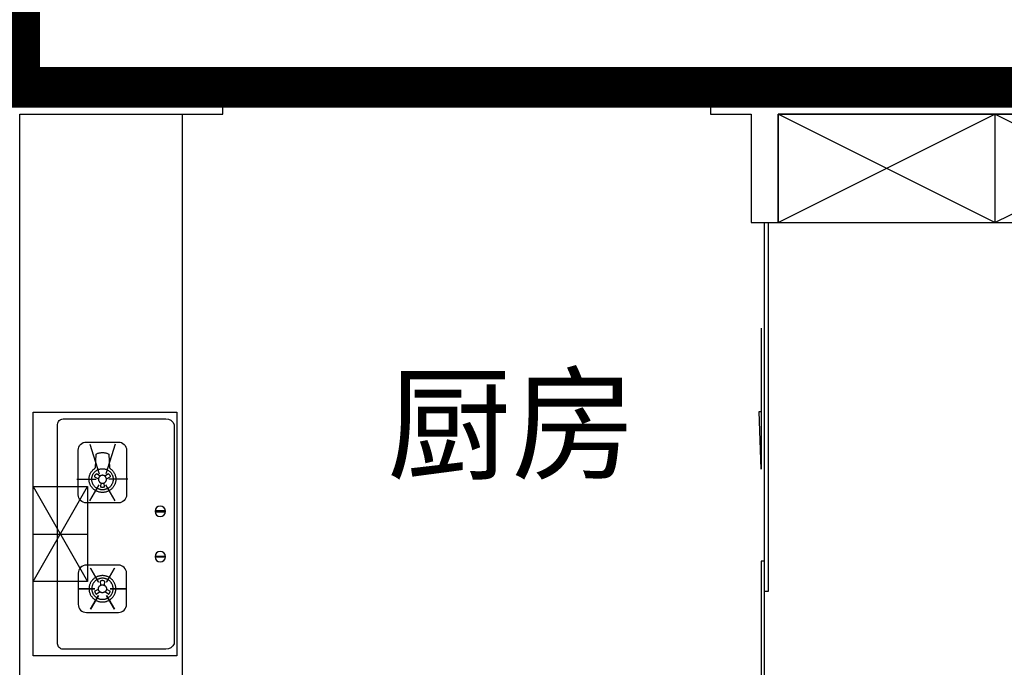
# Model space of a CAD drawing. Header units: millimetres. Extents: x 296296 to 297283, y 219875 to 220035.
# Tile 48 of 256: x 296662.88 to 296666.51, y 220018.77 to 220021.17. Entities that reach past the tile are written whole.
import ezdxf

# ---------------------------------------------------------------- set-up
doc = ezdxf.new("R2010")
doc.units = ezdxf.units.MM
doc.linetypes.add('-DASH', pattern=[0.35, 0.25, -0.1])
doc.layers.add('面积-计容-住宅-0.5', color=1, linetype='Continuous', lineweight=0)
doc.layers.add('面积-计容-住宅-1', color=1, linetype='Continuous', lineweight=0)
doc.styles.get("Standard").update_dxf_attribs({"font": 'arial.ttf'})

# ---------------------------------------------------------------- blocks, each defined once
blk = doc.blocks.new('4uyh5uj6kj67j75rykjtuk7tsik76ykj')
at = {"color": 253}
blk.add_text('厨房', height=337.59, dxfattribs=at).set_placement((815730.6, 431145.4))
blk = doc.blocks.new('185洋房-边套（报建版）-旧规$0$185洋房-边套（报建版）$0$洋房户型$0$A$C98681575')
at = {"color": 253}
for p, q in [((259.7, 653.9), (245.7, 660.7)), ((252.6, 672.5), (265.6, 664)), ((283.3, 664), (296.3, 672.5)), ((303.3, 660.7), (289.2, 653.9)), ((267.5, 623.6), (268.6, 638.9)), ((280.4, 638.9), (281.4, 623.6)), ((530, 275), (330, 625)), ((530, 625), (330, 275)), ((267.5, 276.4), (268.6, 261.1)), ((280.4, 261.1), (281.4, 276.4)), ((259.7, 246.1), (245.7, 239.3)), ((252.6, 227.5), (265.6, 236.1)), ((283.3, 236.1), (296.3, 227.5)), ((303.3, 239.3), (289.2, 246.1))]:
    blk.add_line(p, q, dxfattribs=at)
for points in [[(0, 900), (0, 0), (530, 0), (530, 900)], [(229.9, 323.5), (260.1, 272.2)], [(319.1, 323.5), (288.8, 272.2)], [(185.3, 247.8), (245.7, 247.8)], [(229.9, 172), (260.1, 223.3)], [(319.1, 172), (288.8, 223.3)], [(363.7, 247.8), (303.2, 247.8)]]:
    blk.add_lwpolyline(points, close=True, dxfattribs=at)
for points in [[(440, 45), (440, 855, 0.414214), (420, 875), (40, 875, 0.324936), (10, 855), (10, 45, 0.324936), (40, 25), (420, 25, 0.414214)], [(215.3, 564.8), (333.7, 564.8, 0.414214), (363.7, 594.8), (363.7, 759.7, 0.414214), (333.7, 789.7), (215.3, 789.7, 0.414214), (185.3, 759.7), (185.3, 594.8, 0.414214)], [(44.6, 535.7), (77.4, 535.7, -1), (77.4, 531.7), (44.6, 531.7, -1)], [(44.6, 364.3), (77.4, 364.3, 1), (77.4, 368.3), (44.6, 368.3, 1)], [(215.3, 335.2), (333.7, 335.2, -0.414214), (363.7, 305.2), (363.7, 190.3, -0.414214), (333.7, 160.3), (215.3, 160.3, -0.414214), (185.3, 190.3), (185.3, 305.2, -0.414214)]]:
    blk.add_lwpolyline(points, format="xyb", close=True, dxfattribs=at)
for points in [[(227.4, 782.2), (262.6, 672.5)], [(321.5, 782.2), (286.4, 672.5)], [(180.3, 652.3), (250.7, 652.3)], [(227.4, 572.3), (262.6, 632.1)], [(321.5, 572.3), (286.4, 632.1)], [(368.6, 652.3), (298.3, 652.3)], [(530, 625), (330, 625), (330, 275), (530, 275)], [(530, 450), (330, 450)]]:
    blk.add_lwpolyline(points, dxfattribs=at)
for points in [[(224.9, 652.3, 0), (225, 649.9, 0), (225.2, 647.5, 0), (225.5, 645.1, 0), (225.9, 642.8, 0), (226.4, 640.4, 0), (227.1, 638.1, 0), (227.8, 635.9, 0), (228.7, 633.7, 0), (229.7, 631.5, 0), (230.8, 629.3, 0), (232, 627.3, 0), (233.3, 625.3, 0), (234.7, 623.3, 0), (236.2, 621.4, 0), (237.8, 619.6, 0), (239.4, 617.9, 0), (241.2, 616.2, 0), (243, 614.7, 0), (245, 613.2, 0), (246.9, 611.9, 0), (249, 610.6, 0), (251.1, 609.4, 0), (253.3, 608.3, 0), (255.5, 607.4, 0), (257.8, 606.5, 0), (260.1, 605.8, 0), (262.4, 605.1, 0), (264.8, 604.6, 0), (267.2, 604.2, 0), (269.6, 603.9, 0), (272, 603.7, 0), (274.5, 603.7, 0), (276.9, 603.7, 0), (279.3, 603.9, 0), (281.7, 604.2, 0), (284.1, 604.6, 0), (286.5, 605.1, 0), (288.9, 605.8, 0), (291.2, 606.5, 0), (293.4, 607.4, 0), (295.7, 608.3, 0), (297.8, 609.4, 0), (299.9, 610.6, 0), (302, 611.9, 0), (304, 613.2, 0), (305.9, 614.7, 0), (307.7, 616.2, 0), (309.5, 617.9, 0), (311.2, 619.6, 0), (312.8, 621.4, 0), (314.3, 623.3, 0), (315.7, 625.3, 0), (317, 627.3, 0), (318.2, 629.3, 0), (319.3, 631.5, 0), (320.2, 633.7, 0), (321.1, 635.9, 0), (321.9, 638.1, 0), (322.5, 640.4, 0), (323.1, 642.8, 0), (323.5, 645.1, 0), (323.8, 647.5, 0), (324, 649.9, 0), (324, 652.3, 0), (324, 654.6, 0), (323.8, 657, 0), (323.5, 659.4, 0), (323.1, 661.7, 0), (322.5, 664.1, 0), (321.9, 666.4, 0), (321.1, 668.6, 0), (320.2, 670.8, 0), (319.3, 673, 0), (318.2, 675.2, 0), (317, 677.2, 0), (315.7, 679.2, 0), (314.3, 681.2, 0), (312.8, 683.1, 0), (311.2, 684.9, 0), (309.5, 686.6, 0), (307.7, 688.3, 0), (305.9, 689.8, 0), (304, 691.3, 0), (302, 692.7, 0), (299.9, 693.9, 0), (297.8, 745.1, 0), (295.7, 746.2, 0), (293.4, 747.1, 0), (291.2, 748, 0), (288.9, 748.8, 0), (286.5, 749.4, 0), (284.1, 749.9, 0), (281.7, 750.3, 0), (279.3, 750.6, 0), (276.9, 750.8, 0), (274.5, 750.8, 0), (272, 750.8, 0), (269.6, 750.6, 0), (267.2, 750.3, 0), (264.8, 749.9, 0), (262.4, 749.4, 0), (260.1, 748.8, 0), (257.8, 748, 0), (255.5, 747.1, 0), (253.3, 746.2, 0), (251.1, 745.1, 0), (249, 693.9, 0), (246.9, 692.7, 0), (245, 691.3, 0), (243, 689.8, 0), (241.2, 688.3, 0), (239.4, 686.6, 0), (237.8, 684.9, 0), (236.2, 683.1, 0), (234.7, 681.2, 0), (233.3, 679.2, 0), (232, 677.2, 0), (230.8, 675.2, 0), (229.7, 673, 0), (228.7, 670.8, 0), (227.8, 668.6, 0), (227.1, 666.4, 0), (226.4, 664.1, 0), (225.9, 661.7, 0), (225.5, 659.4, 0), (225.2, 657, 0), (225, 654.6, 0), (224.9, 652.3, 0)], [(234.8, 652.3, 0), (234.9, 650.3, 0), (235, 648.4, 0), (235.3, 646.5, 0), (235.6, 644.7, 0), (236, 642.8, 0), (236.5, 641, 0), (237.1, 639.2, 0), (237.8, 637.4, 0), (238.6, 635.6, 0), (239.5, 633.9, 0), (240.5, 632.3, 0), (241.5, 630.7, 0), (242.6, 629.1, 0), (243.8, 627.6, 0), (245.1, 626.1, 0), (246.4, 624.8, 0), (247.8, 623.5, 0), (249.3, 622.2, 0), (250.9, 621, 0), (252.4, 619.9, 0), (254.1, 618.9, 0), (255.8, 618, 0), (257.5, 617.1, 0), (259.3, 616.3, 0), (261.1, 615.7, 0), (263, 615.1, 0), (264.8, 614.5, 0), (266.7, 614.1, 0), (268.7, 613.8, 0), (270.6, 613.6, 0), (272.5, 613.4, 0), (274.5, 613.4, 0), (276.4, 613.4, 0), (278.4, 613.6, 0), (280.3, 613.8, 0), (282.2, 614.1, 0), (284.1, 614.5, 0), (286, 615.1, 0), (287.8, 615.7, 0), (289.6, 616.3, 0), (291.4, 617.1, 0), (293.2, 618, 0), (294.8, 618.9, 0), (296.5, 619.9, 0), (298.1, 621, 0), (299.6, 622.2, 0), (301.1, 623.5, 0), (302.5, 624.8, 0), (303.8, 626.1, 0), (305.1, 627.6, 0), (306.3, 629.1, 0), (307.4, 630.7, 0), (308.5, 632.3, 0), (309.4, 633.9, 0), (310.3, 635.6, 0), (311.1, 637.4, 0), (311.8, 639.2, 0), (312.4, 641, 0), (312.9, 642.8, 0), (313.3, 644.7, 0), (313.7, 646.5, 0), (313.9, 648.4, 0), (314.1, 650.3, 0), (314.1, 652.3, 0), (314.1, 654.2, 0), (313.9, 656.1, 0), (313.7, 658, 0), (313.3, 659.8, 0), (312.9, 661.7, 0), (312.4, 663.5, 0), (311.8, 665.3, 0), (311.1, 667.1, 0), (310.3, 668.9, 0), (309.4, 670.6, 0), (308.5, 672.2, 0), (307.4, 673.8, 0), (306.3, 675.4, 0), (305.1, 676.9, 0), (303.8, 678.4, 0), (302.5, 679.7, 0), (301.1, 681.1, 0), (299.6, 682.3, 0), (298.1, 683.5, 0), (296.5, 684.6, 0), (294.8, 685.6, 0), (293.2, 686.5, 0), (291.4, 687.4, 0), (289.6, 688.2, 0), (287.8, 688.9, 0), (286, 689.5, 0), (284.1, 690, 0), (282.2, 690.4, 0), (280.3, 690.7, 0), (278.4, 690.9, 0), (276.4, 691.1, 0), (274.5, 691.1, 0), (272.5, 691.1, 0), (270.6, 690.9, 0), (268.7, 690.7, 0), (266.7, 690.4, 0), (264.8, 690, 0), (263, 689.5, 0), (261.1, 688.9, 0), (259.3, 688.2, 0), (257.5, 687.4, 0), (255.8, 686.5, 0), (254.1, 685.6, 0), (252.4, 684.6, 0), (250.9, 683.5, 0), (249.3, 682.3, 0), (247.8, 681.1, 0), (246.4, 679.7, 0), (245.1, 678.4, 0), (243.8, 676.9, 0), (242.6, 675.4, 0), (241.5, 673.8, 0), (240.5, 672.2, 0), (239.5, 670.6, 0), (238.6, 668.9, 0), (237.8, 667.1, 0), (237.1, 665.3, 0), (236.5, 663.5, 0), (236, 661.7, 0), (235.6, 659.8, 0), (235.3, 658, 0), (235, 656.1, 0), (234.9, 654.2, 0), (234.8, 652.3, 0)], [(252.6, 672.5, 0), (252.5, 672.4, 0), (252.4, 672.3, 0), (252.4, 672.3, 0), (252.3, 672.2, 0), (252.2, 672.1, 0), (252.1, 672.1, 0), (252, 672, 0), (251.9, 671.9, 0), (251.8, 671.9, 0), (251.7, 671.8, 0), (251.7, 671.7, 0), (251.6, 671.7, 0), (251.5, 671.6, 0), (251.4, 671.5, 0), (251.3, 671.5, 0), (251.2, 671.4, 0), (251.1, 671.3, 0), (251.1, 671.2, 0), (251, 671.2, 0), (250.9, 671.1, 0), (250.8, 671, 0), (250.7, 670.9, 0), (250.7, 670.9, 0), (250.6, 670.8, 0), (250.5, 670.7, 0), (250.4, 670.6, 0), (250.3, 670.5, 0), (250.3, 670.5, 0), (250.2, 670.4, 0), (250.1, 670.3, 0), (250, 670.2, 0), (250, 670.1, 0), (249.9, 670.1, 0), (249.8, 670, 0), (249.7, 669.9, 0), (249.7, 669.8, 0), (249.6, 669.7, 0), (249.5, 669.6, 0), (249.5, 669.6, 0), (249.4, 669.5, 0), (249.3, 669.4, 0), (249.2, 669.3, 0), (249.2, 669.2, 0), (249.1, 669.1, 0), (249, 669, 0), (249, 669, 0), (248.9, 668.9, 0), (248.8, 668.8, 0), (248.8, 668.7, 0), (248.7, 668.6, 0), (248.6, 668.5, 0), (248.6, 668.4, 0), (248.5, 668.3, 0), (248.5, 668.2, 0), (248.4, 668.2, 0), (248.3, 668.1, 0), (248.3, 668, 0), (248.2, 667.9, 0), (248.2, 667.8, 0), (248.1, 667.7, 0), (248, 667.6, 0), (248, 667.5, 0), (247.9, 667.4, 0), (247.9, 667.3, 0), (247.8, 667.2, 0), (247.8, 667.1, 0), (247.7, 667, 0), (247.6, 666.9, 0), (247.6, 666.8, 0), (247.5, 666.7, 0), (247.5, 666.6, 0), (247.4, 666.5, 0), (247.4, 666.4, 0), (247.3, 666.4, 0), (247.3, 666.3, 0), (247.2, 666.2, 0), (247.2, 666.1, 0), (247.1, 666, 0), (247.1, 665.9, 0), (247.1, 665.8, 0), (247, 665.7, 0), (247, 665.6, 0), (246.9, 665.5, 0), (246.9, 665.4, 0), (246.8, 665.3, 0), (246.8, 665.1, 0), (246.8, 665, 0), (246.7, 664.9, 0), (246.7, 664.8, 0), (246.6, 664.7, 0), (246.6, 664.6, 0), (246.6, 664.5, 0), (246.5, 664.4, 0), (246.5, 664.3, 0), (246.5, 664.2, 0), (246.4, 664.1, 0), (246.4, 664, 0), (246.4, 663.9, 0), (246.3, 663.8, 0), (246.3, 663.7, 0), (246.3, 663.6, 0), (246.2, 663.5, 0), (246.2, 663.4, 0), (246.2, 663.3, 0), (246.1, 663.2, 0), (246.1, 663.1, 0), (246.1, 663, 0), (246.1, 662.9, 0), (246, 662.7, 0), (246, 662.6, 0), (246, 662.5, 0), (246, 662.4, 0), (245.9, 662.3, 0), (245.9, 662.2, 0), (245.9, 662.1, 0), (245.9, 662, 0), (245.9, 661.9, 0), (245.8, 661.8, 0), (245.8, 661.7, 0), (245.8, 661.6, 0), (245.8, 661.5, 0), (245.8, 661.3, 0), (245.8, 661.2, 0), (245.7, 661.1, 0), (245.7, 661, 0), (245.7, 660.9, 0), (245.7, 660.8, 0), (245.7, 660.7, 0)], [(259.6, 652.3, 0), (259.6, 652.6, 0), (259.6, 653, 0), (259.6, 653.3, 0), (259.7, 653.7, 0), (259.7, 654, 0), (259.8, 654.4, 0), (259.8, 654.7, 0), (259.9, 655.1, 0), (260, 655.4, 0), (260.1, 655.8, 0), (260.1, 656.1, 0), (260.2, 656.5, 0), (260.4, 656.8, 0), (260.5, 657.2, 0), (260.6, 657.5, 0), (260.7, 657.8, 0), (260.9, 658.2, 0), (261, 658.5, 0), (261.2, 658.8, 0), (261.4, 659.1, 0), (261.5, 659.4, 0), (261.7, 659.7, 0), (261.9, 660.1, 0), (262.1, 660.4, 0), (262.3, 660.6, 0), (262.5, 660.9, 0), (262.8, 661.2, 0), (263, 661.5, 0), (263.2, 661.8, 0), (263.5, 662, 0), (263.7, 662.3, 0), (264, 662.6, 0), (264.2, 662.8, 0), (264.5, 663.1, 0), (264.8, 663.3, 0), (265, 663.5, 0), (265.3, 663.7, 0), (265.6, 664, 0), (265.9, 664.2, 0), (266.2, 664.4, 0), (266.5, 664.6, 0), (266.8, 664.8, 0), (267.1, 664.9, 0), (267.5, 665.1, 0), (267.8, 665.3, 0), (268.1, 665.4, 0), (268.4, 665.6, 0), (268.8, 665.7, 0), (269.1, 665.9, 0), (269.5, 666, 0), (269.8, 666.1, 0), (270.2, 666.2, 0), (270.5, 666.3, 0), (270.9, 666.4, 0), (271.2, 666.5, 0), (271.6, 666.6, 0), (271.9, 666.6, 0), (272.3, 666.7, 0), (272.6, 666.7, 0), (273, 666.8, 0), (273.4, 666.8, 0), (273.7, 666.8, 0), (274.1, 666.8, 0), (274.5, 666.8, 0), (274.8, 666.8, 0), (275.2, 666.8, 0), (275.6, 666.8, 0), (275.9, 666.8, 0), (276.3, 666.7, 0), (276.7, 666.7, 0), (277, 666.6, 0), (277.4, 666.6, 0), (277.7, 666.5, 0), (278.1, 666.4, 0), (278.4, 666.3, 0), (278.8, 666.2, 0), (279.1, 666.1, 0), (279.5, 666, 0), (279.8, 665.9, 0), (280.2, 665.7, 0), (280.5, 665.6, 0), (280.8, 665.4, 0), (281.2, 665.3, 0), (281.5, 665.1, 0), (281.8, 664.9, 0), (282.1, 664.8, 0), (282.4, 664.6, 0), (282.7, 664.4, 0), (283, 664.2, 0), (283.3, 664, 0), (283.6, 663.7, 0), (283.9, 663.5, 0), (284.2, 663.3, 0), (284.5, 663.1, 0), (284.7, 662.8, 0), (285, 662.6, 0), (285.2, 662.3, 0), (285.5, 662, 0), (285.7, 661.8, 0), (286, 661.5, 0), (286.2, 661.2, 0), (286.4, 660.9, 0), (286.6, 660.6, 0), (286.8, 660.4, 0), (287, 660.1, 0), (287.2, 659.7, 0), (287.4, 659.4, 0), (287.6, 659.1, 0), (287.7, 658.8, 0), (287.9, 658.5, 0), (288.1, 658.2, 0), (288.2, 657.8, 0), (288.3, 657.5, 0), (288.5, 657.2, 0), (288.6, 656.8, 0), (288.7, 656.5, 0), (288.8, 656.1, 0), (288.9, 655.8, 0), (289, 655.4, 0), (289, 655.1, 0), (289.1, 654.7, 0), (289.2, 654.4, 0), (289.2, 654, 0), (289.3, 653.7, 0), (289.3, 653.3, 0), (289.3, 653, 0), (289.3, 652.6, 0), (289.3, 652.3, 0)], [(303.3, 660.7, 0), (303.2, 660.8, 0), (303.2, 660.9, 0), (303.2, 661, 0), (303.2, 661.1, 0), (303.2, 661.2, 0), (303.2, 661.3, 0), (303.2, 661.5, 0), (303.1, 661.6, 0), (303.1, 661.7, 0), (303.1, 661.8, 0), (303.1, 661.9, 0), (303.1, 662, 0), (303, 662.1, 0), (303, 662.2, 0), (303, 662.3, 0), (303, 662.4, 0), (303, 662.5, 0), (302.9, 662.6, 0), (302.9, 662.7, 0), (302.9, 662.9, 0), (302.9, 663, 0), (302.8, 663.1, 0), (302.8, 663.2, 0), (302.8, 663.3, 0), (302.7, 663.4, 0), (302.7, 663.5, 0), (302.7, 663.6, 0), (302.7, 663.7, 0), (302.6, 663.8, 0), (302.6, 663.9, 0), (302.6, 664, 0), (302.5, 664.1, 0), (302.5, 664.2, 0), (302.5, 664.3, 0), (302.4, 664.4, 0), (302.4, 664.5, 0), (302.3, 664.6, 0), (302.3, 664.7, 0), (302.3, 664.8, 0), (302.2, 664.9, 0), (302.2, 665, 0), (302.1, 665.1, 0), (302.1, 665.3, 0), (302.1, 665.4, 0), (302, 665.5, 0), (302, 665.6, 0), (301.9, 665.7, 0), (301.9, 665.8, 0), (301.8, 665.9, 0), (301.8, 666, 0), (301.7, 666.1, 0), (301.7, 666.2, 0), (301.6, 666.3, 0), (301.6, 666.4, 0), (301.5, 666.4, 0), (301.5, 666.5, 0), (301.4, 666.6, 0), (301.4, 666.7, 0), (301.3, 666.8, 0), (301.3, 666.9, 0), (301.2, 667, 0), (301.2, 667.1, 0), (301.1, 667.2, 0), (301.1, 667.3, 0), (301, 667.4, 0), (301, 667.5, 0), (300.9, 667.6, 0), (300.8, 667.7, 0), (300.8, 667.8, 0), (300.7, 667.9, 0), (300.7, 668, 0), (300.6, 668.1, 0), (300.5, 668.2, 0), (300.5, 668.2, 0), (300.4, 668.3, 0), (300.4, 668.4, 0), (300.3, 668.5, 0), (300.2, 668.6, 0), (300.2, 668.7, 0), (300.1, 668.8, 0), (300, 668.9, 0), (300, 669, 0), (299.9, 669, 0), (299.8, 669.1, 0), (299.8, 669.2, 0), (299.7, 669.3, 0), (299.6, 669.4, 0), (299.6, 669.5, 0), (299.5, 669.6, 0), (299.4, 669.6, 0), (299.3, 669.7, 0), (299.3, 669.8, 0), (299.2, 669.9, 0), (299.1, 670, 0), (299, 670.1, 0), (299, 670.1, 0), (298.9, 670.2, 0), (298.8, 670.3, 0), (298.7, 670.4, 0), (298.7, 670.5, 0), (298.6, 670.5, 0), (298.5, 670.6, 0), (298.4, 670.7, 0), (298.4, 670.8, 0), (298.3, 670.9, 0), (298.2, 670.9, 0), (298.1, 671, 0), (298, 671.1, 0), (298, 671.2, 0), (297.9, 671.2, 0), (297.8, 671.3, 0), (297.7, 671.4, 0), (297.6, 671.5, 0), (297.5, 671.5, 0), (297.5, 671.6, 0), (297.4, 671.7, 0), (297.3, 671.7, 0), (297.2, 671.8, 0), (297.1, 671.9, 0), (297, 671.9, 0), (296.9, 672, 0), (296.8, 672.1, 0), (296.8, 672.1, 0), (296.7, 672.2, 0), (296.6, 672.3, 0), (296.5, 672.3, 0), (296.4, 672.4, 0), (296.3, 672.5, 0)], [(289.3, 652.3, 0), (289.3, 651.9, 0), (289.3, 651.5, 0), (289.3, 651.2, 0), (289.3, 650.8, 0), (289.2, 650.5, 0), (289.2, 650.1, 0), (289.1, 649.8, 0), (289, 649.4, 0), (289, 649.1, 0), (288.9, 648.7, 0), (288.8, 648.4, 0), (288.7, 648, 0), (288.6, 647.7, 0), (288.5, 647.3, 0), (288.3, 647, 0), (288.2, 646.7, 0), (288.1, 646.3, 0), (287.9, 646, 0), (287.7, 645.7, 0), (287.6, 645.4, 0), (287.4, 645.1, 0), (287.2, 644.8, 0), (287, 644.5, 0), (286.8, 644.2, 0), (286.6, 643.9, 0), (286.4, 643.6, 0), (286.2, 643.3, 0), (286, 643, 0), (285.7, 642.7, 0), (285.5, 642.5, 0), (285.2, 642.2, 0), (285, 641.9, 0), (284.7, 641.7, 0), (284.5, 641.5, 0), (284.2, 641.2, 0), (283.9, 641, 0), (283.6, 640.8, 0), (283.3, 640.5, 0), (283, 640.3, 0), (282.7, 640.1, 0), (282.4, 639.9, 0), (282.1, 639.7, 0), (281.8, 639.6, 0), (281.5, 639.4, 0), (281.2, 639.2, 0), (280.8, 639.1, 0), (280.5, 638.9, 0), (280.2, 638.8, 0), (279.8, 638.7, 0), (279.5, 638.5, 0), (279.1, 638.4, 0), (278.8, 638.3, 0), (278.4, 638.2, 0), (278.1, 638.1, 0), (277.7, 638, 0), (277.4, 638, 0), (277, 637.9, 0), (276.7, 637.8, 0), (276.3, 637.8, 0), (275.9, 637.7, 0), (275.6, 637.7, 0), (275.2, 637.7, 0), (274.8, 637.7, 0), (274.5, 637.7, 0), (274.1, 637.7, 0), (273.7, 637.7, 0), (273.4, 637.7, 0), (273, 637.7, 0), (272.6, 637.8, 0), (272.3, 637.8, 0), (271.9, 637.9, 0), (271.6, 638, 0), (271.2, 638, 0), (270.9, 638.1, 0), (270.5, 638.2, 0), (270.2, 638.3, 0), (269.8, 638.4, 0), (269.5, 638.5, 0), (269.1, 638.7, 0), (268.8, 638.8, 0), (268.4, 638.9, 0), (268.1, 639.1, 0), (267.8, 639.2, 0), (267.5, 639.4, 0), (267.1, 639.6, 0), (266.8, 639.7, 0), (266.5, 639.9, 0), (266.2, 640.1, 0), (265.9, 640.3, 0), (265.6, 640.5, 0), (265.3, 640.8, 0), (265, 641, 0), (264.8, 641.2, 0), (264.5, 641.5, 0), (264.2, 641.7, 0), (264, 641.9, 0), (263.7, 642.2, 0), (263.5, 642.5, 0), (263.2, 642.7, 0), (263, 643, 0), (262.8, 643.3, 0), (262.5, 643.6, 0), (262.3, 643.9, 0), (262.1, 644.2, 0), (261.9, 644.5, 0), (261.7, 644.8, 0), (261.5, 645.1, 0), (261.4, 645.4, 0), (261.2, 645.7, 0), (261, 646, 0), (260.9, 646.3, 0), (260.7, 646.7, 0), (260.6, 647, 0), (260.5, 647.3, 0), (260.4, 647.7, 0), (260.2, 648, 0), (260.1, 648.4, 0), (260.1, 648.7, 0), (260, 649.1, 0), (259.9, 649.4, 0), (259.8, 649.8, 0), (259.8, 650.1, 0), (259.7, 650.5, 0), (259.7, 650.8, 0), (259.6, 651.2, 0), (259.6, 651.5, 0), (259.6, 651.9, 0), (259.6, 652.3, 0)], [(267.5, 623.6, 0), (267.6, 623.5, 0), (267.7, 623.5, 0), (267.8, 623.5, 0), (267.9, 623.4, 0), (268, 623.4, 0), (268.1, 623.3, 0), (268.3, 623.3, 0), (268.4, 623.3, 0), (268.5, 623.2, 0), (268.6, 623.2, 0), (268.7, 623.1, 0), (268.8, 623.1, 0), (268.9, 623.1, 0), (269, 623, 0), (269.1, 623, 0), (269.2, 623, 0), (269.3, 622.9, 0), (269.4, 622.9, 0), (269.5, 622.9, 0), (269.6, 622.8, 0), (269.7, 622.8, 0), (269.8, 622.8, 0), (269.9, 622.7, 0), (270.1, 622.7, 0), (270.2, 622.7, 0), (270.3, 622.6, 0), (270.4, 622.6, 0), (270.5, 622.6, 0), (270.6, 622.6, 0), (270.7, 622.5, 0), (270.8, 622.5, 0), (270.9, 622.5, 0), (271, 622.5, 0), (271.1, 622.5, 0), (271.2, 622.4, 0), (271.4, 622.4, 0), (271.5, 622.4, 0), (271.6, 622.4, 0), (271.7, 622.4, 0), (271.8, 622.3, 0), (271.9, 622.3, 0), (272, 622.3, 0), (272.1, 622.3, 0), (272.2, 622.3, 0), (272.4, 622.3, 0), (272.5, 622.2, 0), (272.6, 622.2, 0), (272.7, 622.2, 0), (272.8, 622.2, 0), (272.9, 622.2, 0), (273, 622.2, 0), (273.1, 622.2, 0), (273.2, 622.2, 0), (273.4, 622.2, 0), (273.5, 622.2, 0), (273.6, 622.1, 0), (273.7, 622.1, 0), (273.8, 622.1, 0), (273.9, 622.1, 0), (274, 622.1, 0), (274.1, 622.1, 0), (274.2, 622.1, 0), (274.4, 622.1, 0), (274.5, 622.1, 0), (274.6, 622.1, 0), (274.7, 622.1, 0), (274.8, 622.1, 0), (274.9, 622.1, 0), (275, 622.1, 0), (275.1, 622.1, 0), (275.3, 622.1, 0), (275.4, 622.1, 0), (275.5, 622.2, 0), (275.6, 622.2, 0), (275.7, 622.2, 0), (275.8, 622.2, 0), (275.9, 622.2, 0), (276, 622.2, 0), (276.1, 622.2, 0), (276.3, 622.2, 0), (276.4, 622.2, 0), (276.5, 622.2, 0), (276.6, 622.3, 0), (276.7, 622.3, 0), (276.8, 622.3, 0), (276.9, 622.3, 0), (277, 622.3, 0), (277.1, 622.3, 0), (277.2, 622.4, 0), (277.4, 622.4, 0), (277.5, 622.4, 0), (277.6, 622.4, 0), (277.7, 622.4, 0), (277.8, 622.5, 0), (277.9, 622.5, 0), (278, 622.5, 0), (278.1, 622.5, 0), (278.2, 622.5, 0), (278.3, 622.6, 0), (278.5, 622.6, 0), (278.6, 622.6, 0), (278.7, 622.6, 0), (278.8, 622.7, 0), (278.9, 622.7, 0), (279, 622.7, 0), (279.1, 622.8, 0), (279.2, 622.8, 0), (279.3, 622.8, 0), (279.4, 622.9, 0), (279.5, 622.9, 0), (279.6, 622.9, 0), (279.7, 623, 0), (279.8, 623, 0), (280, 623, 0), (280.1, 623.1, 0), (280.2, 623.1, 0), (280.3, 623.1, 0), (280.4, 623.2, 0), (280.5, 623.2, 0), (280.6, 623.3, 0), (280.7, 623.3, 0), (280.8, 623.3, 0), (280.9, 623.4, 0), (281, 623.4, 0), (281.1, 623.5, 0), (281.2, 623.5, 0), (281.3, 623.5, 0), (281.4, 623.6, 0)], [(224.9, 247.8, 0), (225, 250.1, 0), (225.2, 252.5, 0), (225.5, 254.9, 0), (225.9, 257.2, 0), (226.4, 259.6, 0), (227.1, 261.9, 0), (227.8, 264.1, 0), (228.7, 266.3, 0), (229.7, 268.5, 0), (230.8, 270.7, 0), (232, 272.7, 0), (233.3, 274.7, 0), (234.7, 276.7, 0), (236.2, 278.6, 0), (237.8, 280.4, 0), (239.4, 282.1, 0), (241.2, 283.8, 0), (243, 285.3, 0), (245, 286.8, 0), (246.9, 288.2, 0), (249, 289.4, 0), (251.1, 290.6, 0), (253.3, 291.7, 0), (255.5, 292.6, 0), (257.8, 293.5, 0), (260.1, 294.3, 0), (262.4, 294.9, 0), (264.8, 295.4, 0), (267.2, 295.8, 0), (269.6, 296.1, 0), (272, 296.3, 0), (274.5, 296.3, 0), (276.9, 296.3, 0), (279.3, 296.1, 0), (281.7, 295.8, 0), (284.1, 295.4, 0), (286.5, 294.9, 0), (288.9, 294.3, 0), (291.2, 293.5, 0), (293.4, 292.6, 0), (295.7, 291.7, 0), (297.8, 290.6, 0), (299.9, 289.4, 0), (302, 288.2, 0), (304, 286.8, 0), (305.9, 285.3, 0), (307.7, 283.8, 0), (309.5, 282.1, 0), (311.2, 280.4, 0), (312.8, 278.6, 0), (314.3, 276.7, 0), (315.7, 274.7, 0), (317, 272.7, 0), (318.2, 270.7, 0), (319.3, 268.5, 0), (320.2, 266.3, 0), (321.1, 264.1, 0), (321.9, 261.9, 0), (322.5, 259.6, 0), (323.1, 257.2, 0), (323.5, 254.9, 0), (323.8, 252.5, 0), (324, 250.1, 0), (324, 247.8, 0), (324, 245.4, 0), (323.8, 243, 0), (323.5, 240.6, 0), (323.1, 238.3, 0), (322.5, 235.9, 0), (321.9, 233.6, 0), (321.1, 231.4, 0), (320.2, 229.2, 0), (319.3, 227, 0), (318.2, 224.8, 0), (317, 222.8, 0), (315.7, 220.8, 0), (314.3, 218.8, 0), (312.8, 216.9, 0), (311.2, 215.1, 0), (309.5, 213.4, 0), (307.7, 211.8, 0), (305.9, 210.2, 0), (304, 208.7, 0), (302, 207.4, 0), (299.9, 206.1, 0), (297.8, 204.9, 0), (295.7, 203.8, 0), (293.4, 202.9, 0), (291.2, 202, 0), (288.9, 201.3, 0), (286.5, 200.6, 0), (284.1, 200.1, 0), (281.7, 199.7, 0), (279.3, 199.4, 0), (276.9, 199.2, 0), (274.5, 199.2, 0), (272, 199.2, 0), (269.6, 199.4, 0), (267.2, 199.7, 0), (264.8, 200.1, 0), (262.4, 200.6, 0), (260.1, 201.3, 0), (257.8, 202, 0), (255.5, 202.9, 0), (253.3, 203.8, 0), (251.1, 204.9, 0), (249, 206.1, 0), (246.9, 207.4, 0), (245, 208.7, 0), (243, 210.2, 0), (241.2, 211.8, 0), (239.4, 213.4, 0), (237.8, 215.1, 0), (236.2, 216.9, 0), (234.7, 218.8, 0), (233.3, 220.8, 0), (232, 222.8, 0), (230.8, 224.8, 0), (229.7, 227, 0), (228.7, 229.2, 0), (227.8, 231.4, 0), (227.1, 233.6, 0), (226.4, 235.9, 0), (225.9, 238.3, 0), (225.5, 240.6, 0), (225.2, 243, 0), (225, 245.4, 0), (224.9, 247.8, 0)], [(234.8, 247.8, 0), (234.9, 249.7, 0), (235, 251.6, 0), (235.3, 253.5, 0), (235.6, 255.3, 0), (236, 257.2, 0), (236.5, 259, 0), (237.1, 260.8, 0), (237.8, 262.6, 0), (238.6, 264.4, 0), (239.5, 266.1, 0), (240.5, 267.7, 0), (241.5, 269.4, 0), (242.6, 270.9, 0), (243.8, 272.4, 0), (245.1, 273.9, 0), (246.4, 275.2, 0), (247.8, 276.6, 0), (249.3, 277.8, 0), (250.9, 279, 0), (252.4, 280.1, 0), (254.1, 281.1, 0), (255.8, 282, 0), (257.5, 282.9, 0), (259.3, 283.7, 0), (261.1, 284.4, 0), (263, 285, 0), (264.8, 285.5, 0), (266.7, 285.9, 0), (268.7, 286.2, 0), (270.6, 286.4, 0), (272.5, 286.6, 0), (274.5, 286.6, 0), (276.4, 286.6, 0), (278.4, 286.4, 0), (280.3, 286.2, 0), (282.2, 285.9, 0), (284.1, 285.5, 0), (286, 285, 0), (287.8, 284.4, 0), (289.6, 283.7, 0), (291.4, 282.9, 0), (293.2, 282, 0), (294.8, 281.1, 0), (296.5, 280.1, 0), (298.1, 279, 0), (299.6, 277.8, 0), (301.1, 276.6, 0), (302.5, 275.2, 0), (303.8, 273.9, 0), (305.1, 272.4, 0), (306.3, 270.9, 0), (307.4, 269.4, 0), (308.5, 267.7, 0), (309.4, 266.1, 0), (310.3, 264.4, 0), (311.1, 262.6, 0), (311.8, 260.8, 0), (312.4, 259, 0), (312.9, 257.2, 0), (313.3, 255.3, 0), (313.7, 253.5, 0), (313.9, 251.6, 0), (314.1, 249.7, 0), (314.1, 247.8, 0), (314.1, 245.8, 0), (313.9, 243.9, 0), (313.7, 242.1, 0), (313.3, 240.2, 0), (312.9, 238.3, 0), (312.4, 236.5, 0), (311.8, 234.7, 0), (311.1, 232.9, 0), (310.3, 231.1, 0), (309.4, 229.4, 0), (308.5, 227.8, 0), (307.4, 226.2, 0), (306.3, 224.6, 0), (305.1, 223.1, 0), (303.8, 221.6, 0), (302.5, 220.3, 0), (301.1, 219, 0), (299.6, 217.7, 0), (298.1, 216.5, 0), (296.5, 215.4, 0), (294.8, 214.4, 0), (293.2, 213.5, 0), (291.4, 212.6, 0), (289.6, 211.8, 0), (287.8, 211.2, 0), (286, 210.6, 0), (284.1, 210, 0), (282.2, 209.6, 0), (280.3, 209.3, 0), (278.4, 209.1, 0), (276.4, 208.9, 0), (274.5, 208.9, 0), (272.5, 208.9, 0), (270.6, 209.1, 0), (268.7, 209.3, 0), (266.7, 209.6, 0), (264.8, 210, 0), (263, 210.6, 0), (261.1, 211.2, 0), (259.3, 211.8, 0), (257.5, 212.6, 0), (255.8, 213.5, 0), (254.1, 214.4, 0), (252.4, 215.4, 0), (250.9, 216.5, 0), (249.3, 217.7, 0), (247.8, 219, 0), (246.4, 220.3, 0), (245.1, 221.6, 0), (243.8, 223.1, 0), (242.6, 224.6, 0), (241.5, 226.2, 0), (240.5, 227.8, 0), (239.5, 229.4, 0), (238.6, 231.1, 0), (237.8, 232.9, 0), (237.1, 234.7, 0), (236.5, 236.5, 0), (236, 238.3, 0), (235.6, 240.2, 0), (235.3, 242.1, 0), (235, 243.9, 0), (234.9, 245.8, 0), (234.8, 247.8, 0)], [(289.3, 247.8, 0), (289.3, 248.1, 0), (289.3, 248.5, 0), (289.3, 248.8, 0), (289.3, 249.2, 0), (289.2, 249.5, 0), (289.2, 249.9, 0), (289.1, 250.2, 0), (289, 250.6, 0), (289, 250.9, 0), (288.9, 251.3, 0), (288.8, 251.6, 0), (288.7, 252, 0), (288.6, 252.3, 0), (288.5, 252.7, 0), (288.3, 253, 0), (288.2, 253.3, 0), (288.1, 253.7, 0), (287.9, 254, 0), (287.7, 254.3, 0), (287.6, 254.6, 0), (287.4, 254.9, 0), (287.2, 255.2, 0), (287, 255.6, 0), (286.8, 255.9, 0), (286.6, 256.1, 0), (286.4, 256.4, 0), (286.2, 256.7, 0), (286, 257, 0), (285.7, 257.3, 0), (285.5, 257.5, 0), (285.2, 257.8, 0), (285, 258.1, 0), (284.7, 258.3, 0), (284.5, 258.6, 0), (284.2, 258.8, 0), (283.9, 259, 0), (283.6, 259.2, 0), (283.3, 259.5, 0), (283, 259.7, 0), (282.7, 259.9, 0), (282.4, 260.1, 0), (282.1, 260.3, 0), (281.8, 260.4, 0), (281.5, 260.6, 0), (281.2, 260.8, 0), (280.8, 260.9, 0), (280.5, 261.1, 0), (280.2, 261.2, 0), (279.8, 261.4, 0), (279.5, 261.5, 0), (279.1, 261.6, 0), (278.8, 261.7, 0), (278.4, 261.8, 0), (278.1, 261.9, 0), (277.7, 262, 0), (277.4, 262.1, 0), (277, 262.1, 0), (276.7, 262.2, 0), (276.3, 262.2, 0), (275.9, 262.3, 0), (275.6, 262.3, 0), (275.2, 262.3, 0), (274.8, 262.3, 0), (274.5, 262.3, 0), (274.1, 262.3, 0), (273.7, 262.3, 0), (273.4, 262.3, 0), (273, 262.3, 0), (272.6, 262.2, 0), (272.3, 262.2, 0), (271.9, 262.1, 0), (271.6, 262.1, 0), (271.2, 262, 0), (270.9, 261.9, 0), (270.5, 261.8, 0), (270.2, 261.7, 0), (269.8, 261.6, 0), (269.5, 261.5, 0), (269.1, 261.4, 0), (268.8, 261.2, 0), (268.4, 261.1, 0), (268.1, 260.9, 0), (267.8, 260.8, 0), (267.5, 260.6, 0), (267.1, 260.4, 0), (266.8, 260.3, 0), (266.5, 260.1, 0), (266.2, 259.9, 0), (265.9, 259.7, 0), (265.6, 259.5, 0), (265.3, 259.2, 0), (265, 259, 0), (264.8, 258.8, 0), (264.5, 258.6, 0), (264.2, 258.3, 0), (264, 258.1, 0), (263.7, 257.8, 0), (263.5, 257.5, 0), (263.2, 257.3, 0), (263, 257, 0), (262.8, 256.7, 0), (262.5, 256.4, 0), (262.3, 256.1, 0), (262.1, 255.9, 0), (261.9, 255.6, 0), (261.7, 255.2, 0), (261.5, 254.9, 0), (261.4, 254.6, 0), (261.2, 254.3, 0), (261, 254, 0), (260.9, 253.7, 0), (260.7, 253.3, 0), (260.6, 253, 0), (260.5, 252.7, 0), (260.4, 252.3, 0), (260.2, 252, 0), (260.1, 251.6, 0), (260.1, 251.3, 0), (260, 250.9, 0), (259.9, 250.6, 0), (259.8, 250.2, 0), (259.8, 249.9, 0), (259.7, 249.5, 0), (259.7, 249.2, 0), (259.6, 248.8, 0), (259.6, 248.5, 0), (259.6, 248.1, 0), (259.6, 247.8, 0)], [(267.5, 276.4, 0), (267.6, 276.5, 0), (267.7, 276.5, 0), (267.8, 276.5, 0), (267.9, 276.6, 0), (268, 276.6, 0), (268.1, 276.7, 0), (268.3, 276.7, 0), (268.4, 276.8, 0), (268.5, 276.8, 0), (268.6, 276.8, 0), (268.7, 276.9, 0), (268.8, 276.9, 0), (268.9, 276.9, 0), (269, 277, 0), (269.1, 277, 0), (269.2, 277.1, 0), (269.3, 277.1, 0), (269.4, 277.1, 0), (269.5, 277.2, 0), (269.6, 277.2, 0), (269.7, 277.2, 0), (269.8, 277.2, 0), (269.9, 277.3, 0), (270.1, 277.3, 0), (270.2, 277.3, 0), (270.3, 277.4, 0), (270.4, 277.4, 0), (270.5, 277.4, 0), (270.6, 277.4, 0), (270.7, 277.5, 0), (270.8, 277.5, 0), (270.9, 277.5, 0), (271, 277.5, 0), (271.1, 277.6, 0), (271.2, 277.6, 0), (271.4, 277.6, 0), (271.5, 277.6, 0), (271.6, 277.6, 0), (271.7, 277.7, 0), (271.8, 277.7, 0), (271.9, 277.7, 0), (272, 277.7, 0), (272.1, 277.7, 0), (272.2, 277.7, 0), (272.4, 277.7, 0), (272.5, 277.8, 0), (272.6, 277.8, 0), (272.7, 277.8, 0), (272.8, 277.8, 0), (272.9, 277.8, 0), (273, 277.8, 0), (273.1, 277.8, 0), (273.2, 277.8, 0), (273.4, 277.8, 0), (273.5, 277.9, 0), (273.6, 277.9, 0), (273.7, 277.9, 0), (273.8, 277.9, 0), (273.9, 277.9, 0), (274, 277.9, 0), (274.1, 277.9, 0), (274.2, 277.9, 0), (274.4, 277.9, 0), (274.5, 277.9, 0), (274.6, 277.9, 0), (274.7, 277.9, 0), (274.8, 277.9, 0), (274.9, 277.9, 0), (275, 277.9, 0), (275.1, 277.9, 0), (275.3, 277.9, 0), (275.4, 277.9, 0), (275.5, 277.9, 0), (275.6, 277.8, 0), (275.7, 277.8, 0), (275.8, 277.8, 0), (275.9, 277.8, 0), (276, 277.8, 0), (276.1, 277.8, 0), (276.3, 277.8, 0), (276.4, 277.8, 0), (276.5, 277.8, 0), (276.6, 277.7, 0), (276.7, 277.7, 0), (276.8, 277.7, 0), (276.9, 277.7, 0), (277, 277.7, 0), (277.1, 277.7, 0), (277.2, 277.7, 0), (277.4, 277.6, 0), (277.5, 277.6, 0), (277.6, 277.6, 0), (277.7, 277.6, 0), (277.8, 277.6, 0), (277.9, 277.5, 0), (278, 277.5, 0), (278.1, 277.5, 0), (278.2, 277.5, 0), (278.3, 277.4, 0), (278.5, 277.4, 0), (278.6, 277.4, 0), (278.7, 277.4, 0), (278.8, 277.3, 0), (278.9, 277.3, 0), (279, 277.3, 0), (279.1, 277.2, 0), (279.2, 277.2, 0), (279.3, 277.2, 0), (279.4, 277.2, 0), (279.5, 277.1, 0), (279.6, 277.1, 0), (279.7, 277.1, 0), (279.8, 277, 0), (280, 277, 0), (280.1, 276.9, 0), (280.2, 276.9, 0), (280.3, 276.9, 0), (280.4, 276.8, 0), (280.5, 276.8, 0), (280.6, 276.8, 0), (280.7, 276.7, 0), (280.8, 276.7, 0), (280.9, 276.6, 0), (281, 276.6, 0), (281.1, 276.5, 0), (281.2, 276.5, 0), (281.3, 276.5, 0), (281.4, 276.4, 0)], [(252.6, 227.5, 0), (252.5, 227.6, 0), (252.4, 227.7, 0), (252.4, 227.7, 0), (252.3, 227.8, 0), (252.2, 227.9, 0), (252.1, 227.9, 0), (252, 228, 0), (251.9, 228.1, 0), (251.8, 228.1, 0), (251.7, 228.2, 0), (251.7, 228.3, 0), (251.6, 228.3, 0), (251.5, 228.4, 0), (251.4, 228.5, 0), (251.3, 228.6, 0), (251.2, 228.6, 0), (251.1, 228.7, 0), (251.1, 228.8, 0), (251, 228.8, 0), (250.9, 228.9, 0), (250.8, 229, 0), (250.7, 229.1, 0), (250.7, 229.2, 0), (250.6, 229.2, 0), (250.5, 229.3, 0), (250.4, 229.4, 0), (250.3, 229.5, 0), (250.3, 229.5, 0), (250.2, 229.6, 0), (250.1, 229.7, 0), (250, 229.8, 0), (250, 229.9, 0), (249.9, 229.9, 0), (249.8, 230, 0), (249.7, 230.1, 0), (249.7, 230.2, 0), (249.6, 230.3, 0), (249.5, 230.4, 0), (249.5, 230.4, 0), (249.4, 230.5, 0), (249.3, 230.6, 0), (249.2, 230.7, 0), (249.2, 230.8, 0), (249.1, 230.9, 0), (249, 231, 0), (249, 231, 0), (248.9, 231.1, 0), (248.8, 231.2, 0), (248.8, 231.3, 0), (248.7, 231.4, 0), (248.6, 231.5, 0), (248.6, 231.6, 0), (248.5, 231.7, 0), (248.5, 231.8, 0), (248.4, 231.9, 0), (248.3, 231.9, 0), (248.3, 232, 0), (248.2, 232.1, 0), (248.2, 232.2, 0), (248.1, 232.3, 0), (248, 232.4, 0), (248, 232.5, 0), (247.9, 232.6, 0), (247.9, 232.7, 0), (247.8, 232.8, 0), (247.8, 232.9, 0), (247.7, 233, 0), (247.6, 233.1, 0), (247.6, 233.2, 0), (247.5, 233.3, 0), (247.5, 233.4, 0), (247.4, 233.5, 0), (247.4, 233.6, 0), (247.3, 233.7, 0), (247.3, 233.8, 0), (247.2, 233.9, 0), (247.2, 234, 0), (247.1, 234.1, 0), (247.1, 234.2, 0), (247.1, 234.3, 0), (247, 234.4, 0), (247, 234.5, 0), (246.9, 234.6, 0), (246.9, 234.7, 0), (246.8, 234.8, 0), (246.8, 234.9, 0), (246.8, 235, 0), (246.7, 235.1, 0), (246.7, 235.2, 0), (246.6, 235.3, 0), (246.6, 235.4, 0), (246.6, 235.5, 0), (246.5, 235.6, 0), (246.5, 235.7, 0), (246.5, 235.8, 0), (246.4, 235.9, 0), (246.4, 236, 0), (246.4, 236.1, 0), (246.3, 236.2, 0), (246.3, 236.3, 0), (246.3, 236.4, 0), (246.2, 236.5, 0), (246.2, 236.6, 0), (246.2, 236.7, 0), (246.1, 236.8, 0), (246.1, 236.9, 0), (246.1, 237, 0), (246.1, 237.2, 0), (246, 237.3, 0), (246, 237.4, 0), (246, 237.5, 0), (246, 237.6, 0), (245.9, 237.7, 0), (245.9, 237.8, 0), (245.9, 237.9, 0), (245.9, 238, 0), (245.9, 238.1, 0), (245.8, 238.2, 0), (245.8, 238.3, 0), (245.8, 238.4, 0), (245.8, 238.6, 0), (245.8, 238.7, 0), (245.8, 238.8, 0), (245.7, 238.9, 0), (245.7, 239, 0), (245.7, 239.1, 0), (245.7, 239.2, 0), (245.7, 239.3, 0)], [(259.6, 247.8, 0), (259.6, 247.4, 0), (259.6, 247, 0), (259.6, 246.7, 0), (259.7, 246.3, 0), (259.7, 246, 0), (259.8, 245.6, 0), (259.8, 245.3, 0), (259.9, 244.9, 0), (260, 244.6, 0), (260.1, 244.2, 0), (260.1, 243.9, 0), (260.2, 243.5, 0), (260.4, 243.2, 0), (260.5, 242.8, 0), (260.6, 242.5, 0), (260.7, 242.2, 0), (260.9, 241.8, 0), (261, 241.5, 0), (261.2, 241.2, 0), (261.4, 240.9, 0), (261.5, 240.6, 0), (261.7, 240.3, 0), (261.9, 240, 0), (262.1, 239.7, 0), (262.3, 239.4, 0), (262.5, 239.1, 0), (262.8, 238.8, 0), (263, 238.5, 0), (263.2, 238.2, 0), (263.5, 238, 0), (263.7, 237.7, 0), (264, 237.4, 0), (264.2, 237.2, 0), (264.5, 237, 0), (264.8, 236.7, 0), (265, 236.5, 0), (265.3, 236.3, 0), (265.6, 236, 0), (265.9, 235.8, 0), (266.2, 235.6, 0), (266.5, 235.4, 0), (266.8, 235.3, 0), (267.1, 235.1, 0), (267.5, 234.9, 0), (267.8, 234.7, 0), (268.1, 234.6, 0), (268.4, 234.4, 0), (268.8, 234.3, 0), (269.1, 234.2, 0), (269.5, 234, 0), (269.8, 233.9, 0), (270.2, 233.8, 0), (270.5, 233.7, 0), (270.9, 233.6, 0), (271.2, 233.5, 0), (271.6, 233.5, 0), (271.9, 233.4, 0), (272.3, 233.3, 0), (272.6, 233.3, 0), (273, 233.2, 0), (273.4, 233.2, 0), (273.7, 233.2, 0), (274.1, 233.2, 0), (274.5, 233.2, 0), (274.8, 233.2, 0), (275.2, 233.2, 0), (275.6, 233.2, 0), (275.9, 233.2, 0), (276.3, 233.3, 0), (276.7, 233.3, 0), (277, 233.4, 0), (277.4, 233.5, 0), (277.7, 233.5, 0), (278.1, 233.6, 0), (278.4, 233.7, 0), (278.8, 233.8, 0), (279.1, 233.9, 0), (279.5, 234, 0), (279.8, 234.2, 0), (280.2, 234.3, 0), (280.5, 234.4, 0), (280.8, 234.6, 0), (281.2, 234.7, 0), (281.5, 234.9, 0), (281.8, 235.1, 0), (282.1, 235.3, 0), (282.4, 235.4, 0), (282.7, 235.6, 0), (283, 235.8, 0), (283.3, 236, 0), (283.6, 236.3, 0), (283.9, 236.5, 0), (284.2, 236.7, 0), (284.5, 237, 0), (284.7, 237.2, 0), (285, 237.4, 0), (285.2, 237.7, 0), (285.5, 238, 0), (285.7, 238.2, 0), (286, 238.5, 0), (286.2, 238.8, 0), (286.4, 239.1, 0), (286.6, 239.4, 0), (286.8, 239.7, 0), (287, 240, 0), (287.2, 240.3, 0), (287.4, 240.6, 0), (287.6, 240.9, 0), (287.7, 241.2, 0), (287.9, 241.5, 0), (288.1, 241.8, 0), (288.2, 242.2, 0), (288.3, 242.5, 0), (288.5, 242.8, 0), (288.6, 243.2, 0), (288.7, 243.5, 0), (288.8, 243.9, 0), (288.9, 244.2, 0), (289, 244.6, 0), (289, 244.9, 0), (289.1, 245.3, 0), (289.2, 245.6, 0), (289.2, 246, 0), (289.3, 246.3, 0), (289.3, 246.7, 0), (289.3, 247, 0), (289.3, 247.4, 0), (289.3, 247.8, 0)], [(303.3, 239.3, 0), (303.2, 239.2, 0), (303.2, 239.1, 0), (303.2, 239, 0), (303.2, 238.9, 0), (303.2, 238.8, 0), (303.2, 238.7, 0), (303.2, 238.6, 0), (303.1, 238.4, 0), (303.1, 238.3, 0), (303.1, 238.2, 0), (303.1, 238.1, 0), (303.1, 238, 0), (303, 237.9, 0), (303, 237.8, 0), (303, 237.7, 0), (303, 237.6, 0), (303, 237.5, 0), (302.9, 237.4, 0), (302.9, 237.3, 0), (302.9, 237.2, 0), (302.9, 237, 0), (302.8, 236.9, 0), (302.8, 236.8, 0), (302.8, 236.7, 0), (302.7, 236.6, 0), (302.7, 236.5, 0), (302.7, 236.4, 0), (302.7, 236.3, 0), (302.6, 236.2, 0), (302.6, 236.1, 0), (302.6, 236, 0), (302.5, 235.9, 0), (302.5, 235.8, 0), (302.5, 235.7, 0), (302.4, 235.6, 0), (302.4, 235.5, 0), (302.3, 235.4, 0), (302.3, 235.3, 0), (302.3, 235.2, 0), (302.2, 235.1, 0), (302.2, 235, 0), (302.1, 234.9, 0), (302.1, 234.8, 0), (302.1, 234.7, 0), (302, 234.6, 0), (302, 234.5, 0), (301.9, 234.4, 0), (301.9, 234.3, 0), (301.8, 234.2, 0), (301.8, 234.1, 0), (301.7, 234, 0), (301.7, 233.9, 0), (301.6, 233.8, 0), (301.6, 233.7, 0), (301.5, 233.6, 0), (301.5, 233.5, 0), (301.4, 233.4, 0), (301.4, 233.3, 0), (301.3, 233.2, 0), (301.3, 233.1, 0), (301.2, 233, 0), (301.2, 232.9, 0), (301.1, 232.8, 0), (301.1, 232.7, 0), (301, 232.6, 0), (301, 232.5, 0), (300.9, 232.4, 0), (300.8, 232.3, 0), (300.8, 232.2, 0), (300.7, 232.1, 0), (300.7, 232, 0), (300.6, 231.9, 0), (300.5, 231.9, 0), (300.5, 231.8, 0), (300.4, 231.7, 0), (300.4, 231.6, 0), (300.3, 231.5, 0), (300.2, 231.4, 0), (300.2, 231.3, 0), (300.1, 231.2, 0), (300, 231.1, 0), (300, 231, 0), (299.9, 231, 0), (299.8, 230.9, 0), (299.8, 230.8, 0), (299.7, 230.7, 0), (299.6, 230.6, 0), (299.6, 230.5, 0), (299.5, 230.4, 0), (299.4, 230.4, 0), (299.3, 230.3, 0), (299.3, 230.2, 0), (299.2, 230.1, 0), (299.1, 230, 0), (299, 229.9, 0), (299, 229.9, 0), (298.9, 229.8, 0), (298.8, 229.7, 0), (298.7, 229.6, 0), (298.7, 229.5, 0), (298.6, 229.5, 0), (298.5, 229.4, 0), (298.4, 229.3, 0), (298.4, 229.2, 0), (298.3, 229.2, 0), (298.2, 229.1, 0), (298.1, 229, 0), (298, 228.9, 0), (298, 228.8, 0), (297.9, 228.8, 0), (297.8, 228.7, 0), (297.7, 228.6, 0), (297.6, 228.6, 0), (297.5, 228.5, 0), (297.5, 228.4, 0), (297.4, 228.3, 0), (297.3, 228.3, 0), (297.2, 228.2, 0), (297.1, 228.1, 0), (297, 228.1, 0), (296.9, 228, 0), (296.8, 227.9, 0), (296.8, 227.9, 0), (296.7, 227.8, 0), (296.6, 227.7, 0), (296.5, 227.7, 0), (296.4, 227.6, 0), (296.3, 227.5, 0)]]:
    blk.add_polyline3d(points, dxfattribs=at)
for centre in [(61, 533.7), (61, 366.3)]:
    blk.add_circle(centre, 19.3, dxfattribs=at)
blk = doc.blocks.new('*U1139')
at = {"color": 253}
for p, q in [((800, 150), (-800, 150)), ((-800, 150), (-800, -250)), ((-800, -250), (0, 150)), ((0, -250), (-800, 150)), ((0, 150), (0, -250)), ((0, 150), (0, -250)), ((0, -250), (800, 150)), ((800, -250), (0, 150)), ((800, -250), (800, 150)), ((-800, -250), (800, -250))]:
    blk.add_line(p, q, dxfattribs=at)
blk = doc.blocks.new('185洋房-边套（报建版）-旧规$0$185洋房-边套（报建版）$0$洋房户型$0$$DORLIB2D$00000131')
at = {"color": 253, "lineweight": -2}
for p, q in [((0.15, 0.125), (0.2319, 0.1973)), ((0.2319, 0.1973), (0.2319, 0.125)), ((-0.5, 0.125), (-0.5, 0)), ((0.0192, 0.125), (-0.5, 0.125)), ((0.0192, 0), (0.0192, 0.125)), ((0.35, 0.125), (0.15, 0.125)), ((-0.5, 0), (0.0192, 0)), ((-0.024, 0), (0.5, 0)), ((-0.024, -0.125), (-0.024, 0)), ((0.5, 0), (0.5, -0.125)), ((-0.35, -0.125), (-0.15, -0.125)), ((-0.2319, -0.1973), (-0.2319, -0.125)), ((-0.15, -0.125), (-0.2319, -0.1973)), ((0.5, -0.125), (-0.024, -0.125))]:
    blk.add_line(p, q, dxfattribs=at)
blk = doc.blocks.new('185洋房-边套（报建版）-旧规')
at = {"color": 253, "linetype": 'Continuous'}
for p, q in [((7200, 11000), (7200, 12000)), ((7950, 11000), (7200, 11000)), ((7950, 10900), (7950, 11000)), ((9900, 11000), (9750, 11000)), ((9750, 11000), (9750, 10900)), ((9900, 11000), (11600, 11000)), ((7200, 10900), (7950, 10900)), ((7200, 9800), (7200, 10900)), ((9750, 10900), (9900, 10900)), ((9900, 10900), (9900, 10500)), ((10000, 10500), (10000, 10900)), ((10000, 10900), (11600, 10900)), ((9900, 10500), (10000, 10500)), ((7200, 7300), (7200, 9800))]:
    blk.add_line(p, q, dxfattribs=at)
at = {"color": 253}
blk.add_lwpolyline([(9900, 7900), (9900, 7300), (7200, 7300), (7200, 10900), (7800, 10900), (7800, 7900)], close=True, dxfattribs=at)
at = {"color": 253, "yscale": 100, "zscale": 100}
for p, xscale, rotation in [((8850, 10950), 1800, 359.999999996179), ((9950, 9200), 2600, 90)]:
    blk.add_blockref('185洋房-边套（报建版）-旧规$0$185洋房-边套（报建版）$0$洋房户型$0$$DORLIB2D$00000131', p, dxfattribs=dict(at, xscale=xscale, rotation=rotation))
at = {"color": 253}
blk.add_blockref('*U1139', (10800, 10750), dxfattribs=at)
at = {"color": 253, "extrusion": (0, 0, -1), "zscale": -1, "rotation": 7.511875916e-07}
blk.add_blockref('185洋房-边套（报建版）-旧规$0$185洋房-边套（报建版）$0$洋房户型$0$A$C98681575', (-7780, 8900), dxfattribs=at)

msp = doc.modelspace()

# ---------------------------------------------------------------- block references
at = {"xscale": 0.001, "yscale": 0.001, "zscale": 0.001}
msp.add_blockref('4uyh5uj6kj67j75rykjtuk7tsik76ykj', (295848.5037, 219588.3578), dxfattribs=at)

# ---------------------------------------------------------------- next in the draw order: block references
msp.add_blockref('185洋房-边套（报建版）-旧规', (296655.6786, 220009.9162), dxfattribs=at)

# ---------------------------------------------------------------- next in the draw order: linework, layer by layer
at = {"layer": '面积-计容-住宅-0.5', "color": 1, "linetype": '-DASH', "const_width": 0.15}
msp.add_lwpolyline([(296667.5286, 220022.7662), (296667.5286, 220022.7662), (296669.0786, 220022.7662), (296669.0786, 220020.6162), (296667.4786, 220020.6162), (296667.4786, 220020.9162), (296662.8786, 220020.9162), (296662.8786, 220022.0162), (296662.6786, 220022.0162), (296662.6786, 220022.6162), (296662.6286, 220022.6162), (296662.6286, 220023.3662), (296667.5286, 220023.3662), (296667.5286, 220022.7662), (296667.5286, 220022.7662)], dxfattribs=at)
at = {"layer": '面积-计容-住宅-1', "const_width": 0.15}
msp.add_lwpolyline([(296667.4786, 220020.9162), (296662.8786, 220020.9162), (296662.8786, 220022.0162), (296661.0786, 220022.0162), (296661.0786, 220022.7162), (296657.6786, 220022.7162), (296657.6786, 220022.1162), (296656.1786, 220022.1162), (296656.1786, 220014.4162), (296655.5286, 220014.4162), (296655.5286, 220011.0162), (296659.3786, 220011.0162), (296659.3786, 220010.4162), (296662.8786, 220010.4162), (296662.8786, 220012.1662), (296668.3786, 220012.1662), (296668.3786, 220012.1662), (296671.7786, 220012.1662), (296671.7786, 220017.1162), (296668.4786, 220017.1162), (296668.4786, 220019.6162), (296669.1786, 220019.6162), (296669.1786, 220020.6162), (296667.4786, 220020.6162)], close=True, dxfattribs=at)

doc.saveas('drawing.dxf')
